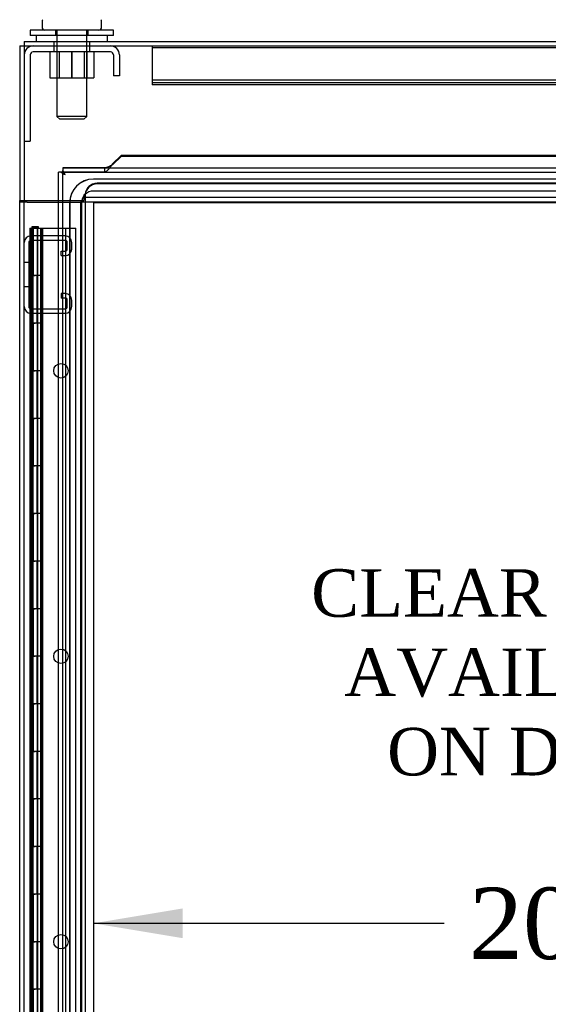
# Model space of a CAD drawing. Header units: inches. Extents: x 1 to 299, y -2 to 199.
# Tile 40 of 75: x 66 to 78, y 114 to 135. Entities that reach past the tile are written whole.
import ezdxf
from ezdxf.enums import TextEntityAlignment as Align
from ezdxf.lldxf.tags import DXFTag

# ---------------------------------------------------------------- set-up
doc = ezdxf.new("R2010")
doc.units = ezdxf.units.IN
doc.header["$MEASUREMENT"] = 0
for name, color, linetype in [('COM50677-2', 7, 'Continuous'), ('COM53933-1', 7, 'Continuous'), ('COM53955-1', 7, 'Continuous'), ('COM53964-1', 7, 'Continuous'), ('COM54746-60', 7, 'Continuous'), ('COM70215', 7, 'Continuous'), ('COM70220', 7, 'Continuous'), ('COM71177-1', 7, 'Continuous'), ('Default', 7, 'Continuous'), ('DV3_Default', 7, 'Continuous'), ('NTS18024', 7, 'Continuous'), ('SCS86414', 7, 'Continuous'), ('WAF25377', 7, 'Continuous'), ('WAM254785', 7, 'Continuous')]:
    doc.layers.add(name, color=color, linetype=linetype)
doc.styles.add('SEACAD_Times_New_Roman', font='times.ttf')
tags = doc.linetypes.add('HIDDEN2', pattern=[0.1875, 0.125, -0.0625]).pattern_tags.tags
tags[6:7] = [DXFTag(74, 4), DXFTag(75, 0), DXFTag(340, '0'), DXFTag(46, 0.0), DXFTag(50, 0.0), DXFTag(44, 0.0), DXFTag(45, 0.0)]
tags[4:5] = [DXFTag(74, 4), DXFTag(75, 0), DXFTag(340, '0'), DXFTag(46, 0.0), DXFTag(50, 0.0), DXFTag(44, 0.0), DXFTag(45, 0.0)]
doc.dimstyles.new('HAMMOND_(STH_-_300x200)', dxfattribs={"dimtxt": 1.5, "dimasz": 1.875, "dimexe": 0.75, "dimexo": 0.75, "dimgap": 0.375, "dimtad": 0, "dimtih": 1, "dimtoh": 1, "dimzin": 0, "dimdsep": 46, "dimtxsty": 'SEACAD_Times_New_Roman', "dimblk1": '_SE_FILLED', "dimblk2": '_SE_FILLED', "dimsah": 1, "dimcen": 0.75, "dimadec": 0, "dimazin": 0, "dimtfac": 0.8, "dimtofl": 0, "dimtmove": 0, "dimatfit": 3, "dimfxl": 1, "dimtolj": 1, "dimtzin": 0, "dimarcsym": 0})

# ---------------------------------------------------------------- blocks, each defined once
blk = doc.blocks.new('SE2')
at = {"layer": 'COM50677-2', "color": 7, "linetype": 'HIDDEN2'}
for p, q in [((68.4, 133.915), (66.77, 133.915)), ((67.21, 134.04), (67.21, 133.915)), ((67.96, 133.915), (67.96, 134.04)), ((66.71, 133.855), (66.71, 132.04)), ((68.46, 133.855), (68.46, 133.415)), ((68.585, 133.855), (68.585, 133.415)), ((68.585, 133.415), (68.46, 133.415)), ((66.585, 132.04), (66.71, 132.04))]:
    blk.add_line(p, q, dxfattribs=at)
for centre, radius, start, end in [((66.77, 133.855), 0.185, 90, 180), ((66.77, 133.855), 0.06, 90, 180), ((68.4, 133.855), 0.185, 0, 90), ((68.4, 133.855), 0.06, 0, 90)]:
    blk.add_arc(centre, radius, start, end, dxfattribs=at)
at = {"layer": 'COM53933-1', "color": 7, "linetype": 'Continuous'}
for p, q in [((66.585, 134.135), (91.455, 134.135)), ((66.585, 134.135), (66.585, 133.992)), ((66.585, 133.992), (66.585, 130.79)), ((66.585, 130.79), (67.302, 130.79))]:
    blk.add_line(p, q, dxfattribs=at)
at = {"layer": 'COM53933-1', "color": 7, "linetype": 'HIDDEN2'}
for p, q in [((67.21, 134.135), (67.21, 134.04)), ((67.96, 134.04), (67.96, 134.135)), ((66.585, 134.04), (91.455, 134.04)), ((88.925, 131.157), (68.115, 131.157)), ((88.925, 131.14), (68.115, 131.14)), ((67.302, 130.79), (67.835, 130.79)), ((67.835, 130.903), (67.835, 130.79)), ((67.866, 130.928), (67.865, 130.91)), ((67.865, 130.91), (67.865, 130.76)), ((89.175, 130.855), (67.865, 130.855)), ((89.175, 130.76), (67.865, 130.76))]:
    blk.add_line(p, q, dxfattribs=at)
blk.add_arc((67.85, 130.903), 0.015, 0, 180, dxfattribs=at)
for centre, major_axis, start_param, end_param in [((68.115, 130.91), (0.25, 0), 1.570796, 3.06971), ((68.115, 130.894), (-0.25, 0), 4.712389, 6.211302)]:
    blk.add_ellipse(centre, major_axis=major_axis, ratio=0.984808, start_param=start_param, end_param=end_param, dxfattribs=at)
at = {"layer": 'COM53955-1', "color": 7, "linetype": 'Continuous'}
for p, q in [((68.627, 131.748), (68.438, 131.565)), ((68.438, 131.541), (68.627, 131.723)), ((68.627, 131.748), (68.627, 131.723)), ((68.627, 131.748), (78.431, 131.748)), ((68.627, 131.723), (78.431, 131.723)), ((67.397, 131.48), (67.397, 131.424)), ((67.397, 131.48), (89.582, 131.48)), ((67.397, 131.48), (67.397, 131.48)), ((68.272, 131.48), (67.397, 131.48)), ((67.397, 131.385), (67.397, 131.424)), ((68.438, 131.541), (68.438, 131.565)), ((67.358, 131.385), (67.302, 131.385)), ((67.302, 69.043), (67.302, 131.385)), ((67.397, 131.385), (67.358, 131.385)), ((67.436, 131.346), (67.397, 131.385)), ((67.445, 131.337), (67.445, 131.338)), ((67.445, 131.337), (67.445, 131.337)), ((67.445, 131.337), (67.445, 131.337)), ((67.445, 131.337), (67.445, 131.337))]:
    blk.add_line(p, q, dxfattribs=at)
at = {"layer": 'COM53955-1', "color": 7, "linetype": 'HIDDEN2'}
for p, q in [((68.272, 131.48), (68.272, 131.386)), ((68.406, 131.518), (68.406, 131.525)), ((68.272, 131.386), (67.397, 131.386)), ((67.397, 131.385), (89.582, 131.385)), ((67.397, 69.043), (67.397, 131.385))]:
    blk.add_line(p, q, dxfattribs=at)
at = {"layer": 'COM53955-1', "color": 7, "linetype": 'Continuous'}
for centre, radius, start, end in [((66.468, 130.857), 1.088, 26.1959, 31.4118), ((67.867, 132.208), 0.967, 238.2614, 244.1309)]:
    blk.add_arc(centre, radius, start, end, dxfattribs=at)
blk.add_open_spline([(68.438, 131.541), (68.424, 131.534), (68.41, 131.527), (68.382, 131.513), (68.369, 131.506), (68.341, 131.495), (68.327, 131.49), (68.3, 131.483), (68.286, 131.481), (68.272, 131.48)], degree=3, knots=[0, 0, 0, 0, 0.25, 0.25, 0.5, 0.5, 0.75, 0.75, 1, 1, 1, 1], dxfattribs=at)
at = {"layer": 'COM53955-1', "color": 7, "linetype": 'HIDDEN2'}
blk.add_open_spline([(68.406, 131.518), (68.403, 131.513), (68.4, 131.508), (68.382, 131.483), (68.369, 131.463), (68.341, 131.429), (68.327, 131.415), (68.3, 131.394), (68.286, 131.388), (68.272, 131.386)], degree=3, knots=[0.1915139, 0.1915139, 0.1915139, 0.1915139, 0.25, 0.25, 0.5, 0.5, 0.75, 0.75, 1, 1, 1, 1], dxfattribs=at)
at = {"layer": 'COM53955-1', "color": 7, "linetype": 'Continuous'}
blk.add_open_spline([(68.438, 131.565), (68.427, 131.55), (68.417, 131.534), (68.406, 131.518)], degree=3, dxfattribs=at)
at = {"layer": 'COM53964-1', "color": 7, "linetype": 'HIDDEN2'}
for p, q in [((67.447, 130.049), (66.723, 130.049)), ((66.68, 129.911), (66.68, 128.562)), ((67.447, 129.954), (66.723, 129.954)), ((67.49, 129.773), (67.49, 129.911)), ((67.585, 129.773), (67.585, 129.911)), ((67.364, 129.73), (67.447, 129.73)), ((67.364, 129.635), (67.364, 129.73)), ((67.364, 129.635), (67.447, 129.635)), ((66.68, 129.487), (66.585, 129.487)), ((66.585, 128.987), (66.68, 128.987)), ((67.447, 128.838), (67.364, 128.838)), ((67.364, 128.838), (67.364, 128.743)), ((67.447, 128.743), (67.364, 128.743)), ((66.723, 128.519), (67.447, 128.519)), ((67.49, 128.562), (67.49, 128.7)), ((67.585, 128.562), (67.585, 128.7)), ((66.723, 128.424), (67.447, 128.424))]:
    blk.add_line(p, q, dxfattribs=at)
for centre, radius, start, end in [((66.723, 129.911), 0.138, 90, 180), ((67.447, 129.911), 0.138, 0, 90), ((66.723, 129.911), 0.043, 90, 180), ((67.447, 129.911), 0.043, 0, 90), ((67.447, 129.773), 0.043, 270, 0), ((67.447, 129.773), 0.138, 270, 0), ((67.447, 128.7), 0.138, 0, 90), ((67.447, 128.7), 0.043, 0, 90), ((66.723, 128.562), 0.138, 180, 270), ((66.723, 128.562), 0.043, 180, 270), ((67.447, 128.562), 0.043, 270, 0), ((67.447, 128.562), 0.138, 270, 0)]:
    blk.add_arc(centre, radius, start, end, dxfattribs=at)
at = {"layer": 'COM54746-60', "color": 7, "linetype": 'Continuous'}
for p, q in [((66.7, 130.214), (66.933, 130.214)), ((66.7, 130.214), (66.7, 129.214)), ((66.754, 130.223), (66.754, 130.249)), ((66.754, 130.249), (66.804, 130.249)), ((66.804, 130.223), (66.754, 130.223)), ((66.767, 130.223), (66.767, 130.214)), ((66.804, 130.249), (66.829, 130.249)), ((66.804, 130.223), (66.829, 130.223)), ((66.829, 130.249), (66.879, 130.249)), ((66.879, 130.223), (66.829, 130.223)), ((66.867, 130.214), (66.867, 130.223)), ((66.879, 130.249), (66.879, 130.223)), ((66.933, 130.214), (67.302, 130.214)), ((66.933, 129.214), (66.933, 130.214)), ((66.7, 129.214), (66.817, 129.214)), ((66.7, 129.214), (66.7, 128.214)), ((66.817, 129.214), (66.7, 129.214)), ((66.933, 129.214), (66.817, 129.214)), ((66.7, 128.214), (66.817, 128.214)), ((66.817, 128.214), (66.7, 128.214)), ((66.7, 128.214), (66.7, 127.214)), ((66.933, 128.214), (66.817, 128.214)), ((66.933, 127.214), (66.933, 128.214)), ((66.7, 127.214), (66.817, 127.214)), ((66.7, 127.214), (66.7, 126.214)), ((66.817, 127.214), (66.7, 127.214)), ((66.933, 127.214), (66.817, 127.214)), ((66.7, 126.214), (66.817, 126.214)), ((66.817, 126.214), (66.7, 126.214)), ((66.7, 126.214), (66.7, 125.214)), ((66.933, 126.214), (66.817, 126.214)), ((66.933, 125.214), (66.933, 126.214)), ((66.7, 125.214), (66.817, 125.214)), ((66.7, 125.214), (66.7, 124.214)), ((66.817, 125.214), (66.7, 125.214)), ((66.933, 125.214), (66.817, 125.214)), ((66.7, 124.214), (66.817, 124.214)), ((66.817, 124.214), (66.7, 124.214)), ((66.7, 124.214), (66.7, 123.214)), ((66.933, 124.214), (66.817, 124.214)), ((66.933, 123.214), (66.933, 124.214)), ((66.7, 123.214), (66.817, 123.214)), ((66.7, 123.214), (66.7, 122.214)), ((66.817, 123.214), (66.7, 123.214)), ((66.933, 123.214), (66.817, 123.214)), ((66.7, 122.214), (66.817, 122.214)), ((66.817, 122.214), (66.7, 122.214)), ((66.7, 122.214), (66.7, 121.214)), ((66.933, 122.214), (66.817, 122.214)), ((66.933, 121.214), (66.933, 122.214)), ((66.7, 121.214), (66.817, 121.214)), ((66.7, 121.214), (66.7, 120.214)), ((66.817, 121.214), (66.7, 121.214)), ((66.933, 121.214), (66.817, 121.214)), ((66.7, 120.214), (66.817, 120.214)), ((66.817, 120.214), (66.7, 120.214)), ((66.7, 120.214), (66.7, 119.214)), ((66.933, 120.214), (66.817, 120.214)), ((66.933, 119.214), (66.933, 120.214)), ((66.7, 119.214), (66.817, 119.214)), ((66.7, 119.214), (66.7, 118.214)), ((66.817, 119.214), (66.7, 119.214)), ((66.933, 119.214), (66.817, 119.214)), ((66.7, 118.214), (66.817, 118.214)), ((66.817, 118.214), (66.7, 118.214)), ((66.7, 118.214), (66.7, 117.214)), ((66.933, 118.214), (66.817, 118.214)), ((66.933, 117.214), (66.933, 118.214)), ((66.7, 117.214), (66.817, 117.214)), ((66.7, 117.214), (66.7, 116.214)), ((66.817, 117.214), (66.7, 117.214)), ((66.933, 117.214), (66.817, 117.214)), ((66.7, 116.214), (66.817, 116.214)), ((66.817, 116.214), (66.7, 116.214)), ((66.7, 116.214), (66.7, 115.214)), ((66.933, 116.214), (66.817, 116.214)), ((66.933, 115.214), (66.933, 116.214)), ((66.7, 115.214), (66.817, 115.214)), ((66.7, 115.214), (66.7, 114.214)), ((66.817, 115.214), (66.7, 115.214)), ((66.933, 115.214), (66.817, 115.214)), ((66.7, 114.214), (66.817, 114.214)), ((66.817, 114.214), (66.7, 114.214)), ((66.7, 114.214), (66.7, 113.214)), ((66.933, 114.214), (66.817, 114.214)), ((66.933, 113.214), (66.933, 114.214))]:
    blk.add_line(p, q, dxfattribs=at)
at = {"layer": 'COM54746-60', "color": 7, "linetype": 'HIDDEN2'}
for p, q in [((66.738, 129.214), (66.738, 130.214)), ((66.762, 130.214), (66.762, 129.214)), ((66.767, 130.214), (66.767, 70.214)), ((66.781, 129.214), (66.781, 130.214)), ((66.867, 70.214), (66.867, 130.214)), ((66.872, 129.214), (66.872, 130.214)), ((66.934, 129.214), (66.934, 130.214)), ((66.95, 70.214), (66.95, 130.214)), ((66.975, 70.214), (66.975, 130.214)), ((67.302, 130.214), (67.397, 130.214)), ((67.397, 130.214), (67.459, 130.214)), ((67.459, 70.214), (67.459, 130.214)), ((67.459, 130.214), (67.669, 130.214)), ((67.669, 70.214), (67.669, 130.214)), ((66.738, 128.214), (66.738, 129.214)), ((66.762, 129.214), (66.762, 128.214)), ((66.851, 129.214), (66.851, 128.214)), ((66.872, 128.214), (66.872, 129.214)), ((66.872, 128.214), (66.872, 129.214)), ((66.933, 129.214), (66.934, 129.214)), ((66.933, 128.214), (66.933, 129.214)), ((66.934, 129.214), (66.933, 129.214)), ((66.934, 128.214), (66.934, 129.214)), ((66.738, 127.214), (66.738, 128.214)), ((66.762, 128.214), (66.762, 127.214)), ((66.781, 127.214), (66.781, 128.214)), ((66.872, 127.214), (66.872, 128.214)), ((66.933, 128.214), (66.934, 128.214)), ((66.934, 128.214), (66.933, 128.214)), ((66.934, 127.214), (66.934, 128.214)), ((66.738, 126.214), (66.738, 127.214)), ((66.762, 127.214), (66.762, 126.214)), ((66.851, 127.214), (66.851, 126.214)), ((66.872, 126.214), (66.872, 127.214)), ((66.872, 126.214), (66.872, 127.214)), ((66.933, 127.214), (66.934, 127.214)), ((66.933, 126.214), (66.933, 127.214)), ((66.934, 127.214), (66.933, 127.214)), ((66.934, 126.214), (66.934, 127.214)), ((66.738, 125.214), (66.738, 126.214)), ((66.762, 126.214), (66.762, 125.214)), ((66.781, 125.214), (66.781, 126.214)), ((66.872, 125.214), (66.872, 126.214)), ((66.933, 126.214), (66.934, 126.214)), ((66.934, 126.214), (66.933, 126.214)), ((66.934, 125.214), (66.934, 126.214)), ((66.738, 124.214), (66.738, 125.214)), ((66.762, 125.214), (66.762, 124.214)), ((66.851, 125.214), (66.851, 124.214)), ((66.872, 124.214), (66.872, 125.214)), ((66.872, 124.214), (66.872, 125.214)), ((66.933, 125.214), (66.934, 125.214)), ((66.933, 124.214), (66.933, 125.214)), ((66.934, 125.214), (66.933, 125.214)), ((66.934, 124.214), (66.934, 125.214)), ((66.738, 123.214), (66.738, 124.214)), ((66.762, 124.214), (66.762, 123.214)), ((66.781, 123.214), (66.781, 124.214)), ((66.872, 123.214), (66.872, 124.214)), ((66.933, 124.214), (66.934, 124.214)), ((66.934, 124.214), (66.933, 124.214)), ((66.934, 123.214), (66.934, 124.214)), ((66.738, 122.214), (66.738, 123.214)), ((66.762, 123.214), (66.762, 122.214)), ((66.851, 123.214), (66.851, 122.214)), ((66.872, 122.214), (66.872, 123.214)), ((66.872, 122.214), (66.872, 123.214)), ((66.933, 123.214), (66.934, 123.214)), ((66.933, 122.214), (66.933, 123.214)), ((66.934, 123.214), (66.933, 123.214)), ((66.934, 122.214), (66.934, 123.214)), ((66.738, 121.214), (66.738, 122.214)), ((66.762, 122.214), (66.762, 121.214)), ((66.781, 121.214), (66.781, 122.214)), ((66.872, 121.214), (66.872, 122.214)), ((66.933, 122.214), (66.934, 122.214)), ((66.934, 122.214), (66.933, 122.214)), ((66.934, 121.214), (66.934, 122.214)), ((66.738, 120.214), (66.738, 121.214)), ((66.762, 121.214), (66.762, 120.214)), ((66.851, 121.214), (66.851, 120.214)), ((66.872, 120.214), (66.872, 121.214)), ((66.872, 120.214), (66.872, 121.214)), ((66.933, 121.214), (66.934, 121.214)), ((66.933, 120.214), (66.933, 121.214)), ((66.934, 121.214), (66.933, 121.214)), ((66.934, 120.214), (66.934, 121.214)), ((66.738, 119.214), (66.738, 120.214)), ((66.762, 120.214), (66.762, 119.214)), ((66.781, 119.214), (66.781, 120.214)), ((66.872, 119.214), (66.872, 120.214)), ((66.933, 120.214), (66.934, 120.214)), ((66.934, 120.214), (66.933, 120.214)), ((66.934, 119.214), (66.934, 120.214)), ((66.738, 118.214), (66.738, 119.214)), ((66.762, 119.214), (66.762, 118.214)), ((66.851, 119.214), (66.851, 118.214)), ((66.872, 118.214), (66.872, 119.214)), ((66.872, 118.214), (66.872, 119.214)), ((66.933, 119.214), (66.934, 119.214)), ((66.933, 118.214), (66.933, 119.214)), ((66.934, 119.214), (66.933, 119.214)), ((66.934, 118.214), (66.934, 119.214)), ((66.738, 117.214), (66.738, 118.214)), ((66.762, 118.214), (66.762, 117.214)), ((66.781, 117.214), (66.781, 118.214)), ((66.872, 117.214), (66.872, 118.214)), ((66.933, 118.214), (66.934, 118.214)), ((66.934, 118.214), (66.933, 118.214)), ((66.934, 117.214), (66.934, 118.214)), ((66.738, 116.214), (66.738, 117.214)), ((66.762, 117.214), (66.762, 116.214)), ((66.851, 117.214), (66.851, 116.214)), ((66.872, 116.214), (66.872, 117.214)), ((66.872, 116.214), (66.872, 117.214)), ((66.933, 117.214), (66.934, 117.214)), ((66.933, 116.214), (66.933, 117.214)), ((66.934, 117.214), (66.933, 117.214)), ((66.934, 116.214), (66.934, 117.214)), ((66.738, 115.214), (66.738, 116.214)), ((66.762, 116.214), (66.762, 115.214)), ((66.781, 115.214), (66.781, 116.214)), ((66.872, 115.214), (66.872, 116.214)), ((66.933, 116.214), (66.934, 116.214)), ((66.934, 116.214), (66.933, 116.214)), ((66.934, 115.214), (66.934, 116.214)), ((66.738, 114.214), (66.738, 115.214)), ((66.762, 115.214), (66.762, 114.214)), ((66.851, 115.214), (66.851, 114.214)), ((66.872, 114.214), (66.872, 115.214)), ((66.872, 114.214), (66.872, 115.214)), ((66.933, 115.214), (66.934, 115.214)), ((66.933, 114.214), (66.933, 115.214)), ((66.934, 115.214), (66.933, 115.214)), ((66.934, 114.214), (66.934, 115.214)), ((66.738, 113.214), (66.738, 114.214)), ((66.762, 114.214), (66.762, 113.214)), ((66.781, 113.214), (66.781, 114.214)), ((66.872, 113.214), (66.872, 114.214)), ((66.933, 114.214), (66.934, 114.214)), ((66.934, 114.214), (66.933, 114.214)), ((66.934, 113.214), (66.934, 114.214))]:
    blk.add_line(p, q, dxfattribs=at)
for centre in [(67.356, 127.214), (67.356, 121.214), (67.356, 115.214)]:
    blk.add_circle(centre, 0.152, dxfattribs=at)
at = {"layer": 'COM70215', "color": 7, "linetype": 'HIDDEN2'}
for p, q in [((69.27, 134.04), (69.27, 133.997)), ((88.77, 134), (69.27, 134)), ((69.27, 133.997), (69.27, 133.27)), ((88.77, 133.321), (69.27, 133.321)), ((69.27, 133.27), (69.27, 133.227)), ((88.77, 133.267), (69.27, 133.267)), ((88.77, 133.227), (69.27, 133.227))]:
    blk.add_line(p, q, dxfattribs=at)
at = {"layer": 'COM70220', "color": 7, "linetype": 'HIDDEN2'}
for p, q in [((88.939, 131.242), (68.039, 131.242)), ((88.939, 131.241), (68.039, 131.241)), ((88.939, 130.992), (68.039, 130.992)), ((67.539, 130.742), (67.539, 69.687)), ((67.54, 130.742), (67.54, 69.687)), ((67.789, 130.742), (67.789, 69.687)), ((68.038, 130.742), (68.038, 69.687)), ((88.939, 130.743), (68.039, 130.743)), ((88.939, 130.742), (68.039, 130.742)), ((68.039, 130.742), (68.039, 69.687))]:
    blk.add_line(p, q, dxfattribs=at)
for radius in [0.5, 0.499, 0.25, 0.001]:
    blk.add_arc((68.039, 130.742), radius, 90, 180, dxfattribs=at)
at = {"layer": 'COM71177-1', "color": 7, "linetype": 'Continuous'}
for p, q in [((66.49, 134.04), (66.49, 130.79)), ((66.49, 134.04), (66.585, 134.04)), ((66.49, 130.76), (66.49, 130.79)), ((66.49, 130.79), (66.585, 130.79)), ((66.585, 130.76), (66.585, 130.79)), ((66.49, 69.45), (66.49, 130.76)), ((66.65, 130.76), (66.49, 130.76)), ((66.65, 130.76), (67.302, 130.76))]:
    blk.add_line(p, q, dxfattribs=at)
at = {"layer": 'COM71177-1', "color": 7, "linetype": 'HIDDEN2'}
for p, q in [((66.585, 69.45), (66.585, 130.76)), ((67.302, 130.76), (67.705, 130.76)), ((67.705, 130.76), (67.77, 130.76)), ((67.865, 130.76), (67.77, 130.76)), ((67.77, 130.76), (67.77, 69.45)), ((67.865, 130.76), (67.865, 69.45))]:
    blk.add_line(p, q, dxfattribs=at)
at = {"layer": 'NTS18024', "color": 7, "linetype": 'HIDDEN2'}
for p, q in [((67.12, 133.915), (67.12, 133.37)), ((67.272, 133.915), (67.272, 133.37)), ((67.322, 133.915), (67.322, 133.37)), ((67.58, 133.915), (67.58, 133.37)), ((67.585, 133.915), (67.585, 133.37)), ((67.848, 133.37), (67.848, 133.915)), ((67.897, 133.915), (67.897, 133.37)), ((68.05, 133.915), (68.05, 133.37)), ((67.12, 133.37), (67.585, 133.37)), ((67.585, 133.37), (68.05, 133.37))]:
    blk.add_line(p, q, dxfattribs=at)
at = {"layer": 'SCS86414', "color": 7, "linetype": 'Continuous'}
for p, q in [((66.96, 134.554), (66.96, 134.435)), ((68.21, 134.435), (68.21, 134.554))]:
    blk.add_line(p, q, dxfattribs=at)
at = {"layer": 'SCS86414', "color": 7, "linetype": 'HIDDEN2'}
for p, q in [((67.273, 134.375), (67.273, 132.56)), ((67.897, 132.56), (67.897, 134.375)), ((67.897, 132.56), (67.273, 132.56)), ((67.273, 132.56), (67.333, 132.5)), ((67.837, 132.5), (67.333, 132.5)), ((67.837, 132.5), (67.897, 132.56))]:
    blk.add_line(p, q, dxfattribs=at)
at = {"layer": 'SCS86414', "color": 7, "linetype": 'Continuous'}
for centre, start, end in [((67.02, 134.554), 140.3214, 180), ((68.15, 134.554), 0, 39.6786), ((67.02, 134.435), 180, 270), ((68.15, 134.435), 270, 0)]:
    blk.add_arc(centre, 0.06, start, end, dxfattribs=at)
at = {"layer": 'WAF25377', "color": 7, "linetype": 'Continuous'}
for p, q in [((68.46, 134.375), (66.71, 134.375)), ((66.71, 134.375), (66.71, 134.26)), ((68.46, 134.26), (68.46, 134.375)), ((68.46, 134.26), (66.71, 134.26))]:
    blk.add_line(p, q, dxfattribs=at)
at = {"layer": 'WAF25377', "color": 7, "linetype": 'HIDDEN2'}
for p, q in [((67.245, 134.375), (67.245, 134.26)), ((67.925, 134.26), (67.925, 134.375))]:
    blk.add_line(p, q, dxfattribs=at)
at = {"layer": 'WAM254785', "color": 7, "linetype": 'Continuous'}
for p, q in [((66.835, 134.26), (66.835, 134.135)), ((68.335, 134.135), (68.335, 134.26))]:
    blk.add_line(p, q, dxfattribs=at)
at = {"layer": 'WAM254785', "color": 7, "linetype": 'HIDDEN2'}
for p, q in [((67.272, 134.26), (67.272, 134.135)), ((67.897, 134.135), (67.897, 134.26))]:
    blk.add_line(p, q, dxfattribs=at)
at = {"layer": 'DV3_Default', "insert": (77.628, 123.044), "char_height": 1, "width": 10.3154, "attachment_point": 2}
blk.add_mtext('{\\fTimes New Roman|b0||i0||c0|p34;\\C7;\\H1.;\\W1.;CLEAR SPACE \\P}{\\fTimes New Roman|b0||i0||c0|p34;\\C7;\\H1.;\\W1.;AVAILABLE \\P}{\\fTimes New Roman|b0||i0||c0|p34;\\C7;\\H1.;\\W1.;ON DOOR}', dxfattribs=at)
blk = doc.blocks.new('DMBLK2825')
at = {"layer": 'Default', "linetype": 'Continuous'}
for points in [[(68.365, 144.707), (66.49, 144.394), (68.365, 144.082)], [(89.675, 144.707), (89.675, 144.082), (91.55, 144.394)]]:
    blk.add_hatch(color=7, dxfattribs=at).paths.add_polyline_path(points)
at = {"layer": 'Default', "color": 7, "linetype": 'Continuous'}
for p, q in [((66.49, 134.79), (66.49, 145.144)), ((91.55, 134.79), (91.55, 145.144)), ((75.936, 144.394), (66.49, 144.394)), ((91.55, 144.394), (82.104, 144.394))]:
    blk.add_line(p, q, dxfattribs=at)
at = {"layer": 'Default', "color": 7, "linetype": 'Continuous', "style": 'SEACAD_Times_New_Roman'}
blk.add_text('25.06', height=1.5, dxfattribs=at).set_placement((76.461, 145.144), align=Align.TOP_LEFT)
blk = doc.blocks.new('_SE_FILLED')
at = {"color": 0}
blk.add_line((0, 0), (-1, 0), dxfattribs=at)
blk.add_solid([(0, 0), (-1, -0.1665), (-1, 0.1665), (0, 0)], dxfattribs=at)
blk = doc.blocks.new('DMBLK2837')
at = {"layer": 'Default', "linetype": 'Continuous'}
for points in [[(69.913, 115.289), (69.913, 115.914), (68.038, 115.601)], [(87.065, 115.289), (88.94, 115.601), (87.065, 115.914)]]:
    blk.add_hatch(color=7, dxfattribs=at).paths.add_polyline_path(points)
at = {"layer": 'Default', "color": 7, "linetype": 'Continuous'}
for p, q in [((68.038, 115.601), (75.405, 115.601)), ((81.574, 115.601), (88.94, 115.601))]:
    blk.add_line(p, q, dxfattribs=at)
at = {"layer": 'Default', "color": 7, "linetype": 'Continuous', "style": 'SEACAD_Times_New_Roman'}
blk.add_text('20.90', height=1.5, dxfattribs=at).set_placement((75.93, 116.351), align=Align.TOP_LEFT)

msp = doc.modelspace()

# ---------------------------------------------------------------- block references
at = {"layer": 'Default'}
msp.add_blockref('SE2', (0, 0), dxfattribs=at)

# ---------------------------------------------------------------- dimensions: what is measured, and where the dimension line sits
at = {"layer": 'Default', "color": 7, "linetype": 'Continuous'}
dim = msp.add_linear_dim(base=(66.49, 144.394), p1=(91.55, 134.04), p2=(66.49, 134.04), text='\\A1;<>', dimstyle='HAMMOND_(STH_-_300x200)', dxfattribs=at)
dim.commit()
dim.dimension.update_dxf_attribs({"geometry": 'DMBLK2825', "text_midpoint": (79.02, 144.394), "dimtype": 160})
dim = msp.add_linear_dim(base=(68.038, 115.601), p1=(68.038, 130.742), p2=(88.94, 130.742), angle=0, text='\\A1;<>', dimstyle='HAMMOND_(STH_-_300x200)', dxfattribs=at)
dim.commit()
dim.dimension.update_dxf_attribs({"geometry": 'DMBLK2837', "text_midpoint": (78.489, 115.601), "dimtype": 161})

doc.saveas('drawing.dxf')
